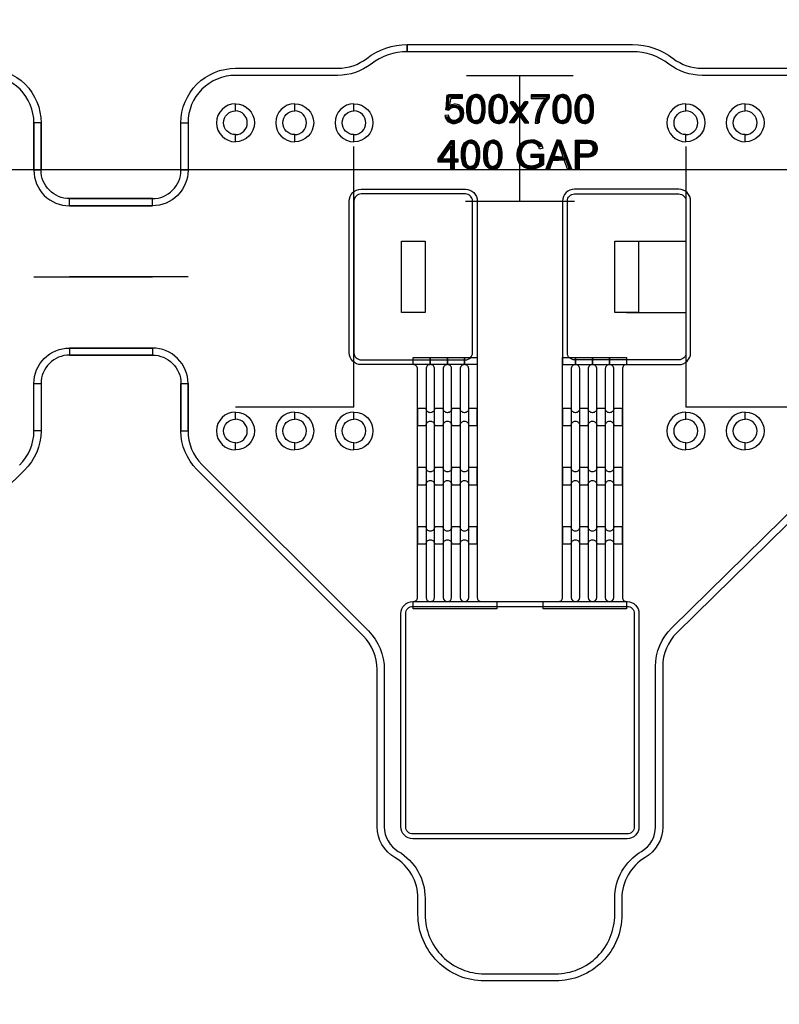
# Model space of a CAD drawing. Extents: x -63500 to 63500, y -63500 to 63500.
# Tile 31 of 256: x -18315 to -15111, y -28521 to -24367. Entities that reach past the tile are written whole.
import ezdxf

# ---------------------------------------------------------------- set-up
doc = ezdxf.new("R2010")
doc.units = 13
doc.header["$MEASUREMENT"] = 0
for name, color, linetype in [('1_Metal', 2, 'Continuous'), ('2_Electrodes', 5, 'Continuous'), ('3_Outline', 4, 'Continuous')]:
    doc.layers.add(name, color=color, linetype=linetype)
doc.styles.get("Standard").update_dxf_attribs({"font": 'arial.ttf'})

msp = doc.modelspace()

# ---------------------------------------------------------------- linework, layer by layer
for p, q in [((-16429.9, -24601.9), (-15979.9, -24601.9)), ((-16204.9, -25131.9), (-16204.9, -24601.9)), ((-16904.9, -26001.9), (-16904.9, -24901.9)), ((-15504.9, -24901.9), (-15504.9, -26001.9)), ((0, -25000), (-34000, -25000)), ((-16434.9, -25131.9), (-15974.9, -25131.9)), ((-15754.9, -25301.9), (-15504.9, -25301.9)), ((-18254.9, -25451.9), (-17754.9, -25451.9)), ((-17604.9, -25451.9), (-18104.9, -25451.9)), ((-15754.9, -25601.9), (-15504.9, -25601.9)), ((-17154.9, -26001.9), (-17404.9, -26001.9)), ((-16904.9, -26001.9), (-17154.9, -26001.9)), ((-15254.9, -26001.9), (-15504.9, -26001.9)), ((-15004.9, -26001.9), (-15254.9, -26001.9))]:
    msp.add_line(p, q)
for points in [[(-16704.9, -25601.9), (-16704.9, -25301.9), (-16604.9, -25301.9), (-16604.9, -25601.9)], [(-15804.9, -25601.9), (-15804.9, -25301.9), (-15704.9, -25301.9), (-15704.9, -25601.9)]]:
    msp.add_lwpolyline(points, close=True)
for radius in [50000, 47500, 45000]:
    msp.add_circle((0, 0), radius)
at = {"layer": '1_Metal'}
msp.add_line((-16384.9, -25821.9), (-16384.9, -25821.9), dxfattribs=at)
for points in [[(-50000, 0, 1), (50000, 0), (51000, 0, -1), (-51000, 0)], [(-16384.9, -25131.9), (-16384.9, -25821.9), (-16874.9, -25821.9, -0.414214), (-16924.9, -25771.9), (-16924.9, -25131.9, -0.414214), (-16874.9, -25081.9), (-16434.9, -25081.9, -0.414214)], [(-16024.9, -25131.9), (-16024.9, -25821.9), (-15534.9, -25821.9, 0.414214), (-15484.9, -25771.9), (-15484.9, -25131.9, 0.414214), (-15534.9, -25081.9), (-15974.9, -25081.9, 0.414214)], [(-16654.9, -26821.9), (-16654.9, -26821.9, 0.414214), (-16636.9, -26803.9), (-16636.9, -25839.9, 0.414214), (-16654.9, -25821.9), (-16654.9, -25791.9), (-16582.9, -25791.9), (-16582.9, -25821.9), (-16582.9, -25821.9, 0.414214), (-16600.9, -25839.9), (-16600.9, -26803.9, 1), (-16564.9, -26803.9), (-16564.9, -25839.9, 0.414214), (-16582.9, -25821.9), (-16582.9, -25791.9), (-16510.9, -25791.9), (-16510.9, -25821.9), (-16510.9, -25821.9, 0.414214), (-16528.9, -25839.9), (-16528.9, -26803.9, 1), (-16492.9, -26803.9), (-16492.9, -25839.9, 0.414214), (-16510.9, -25821.9), (-16510.9, -25791.9), (-16438.9, -25791.9), (-16438.9, -25821.9), (-16438.9, -25821.9, 0.414214), (-16456.9, -25839.9), (-16456.9, -26803.9, 1), (-16420.9, -26803.9), (-16420.9, -25839.9, 0.414214), (-16438.9, -25821.9), (-16438.9, -25791.9), (-16384.9, -25791.9), (-16384.9, -26803.9, 0.414214), (-16366.9, -26821.9), (-16302.9, -26821.9), (-16302.9, -26851.9), (-16654.9, -26851.9)], [(-16106.9, -26821.9), (-16042.9, -26821.9, 0.414214), (-16024.9, -26803.9), (-16024.9, -25791.9), (-15970.9, -25791.9), (-15970.9, -25821.9, 0.414214), (-15988.9, -25839.9), (-15988.9, -26803.9, 1), (-15952.9, -26803.9), (-15952.9, -25839.9, 0.414214), (-15970.9, -25821.9), (-15970.9, -25821.9), (-15970.9, -25791.9), (-15898.9, -25791.9), (-15898.9, -25821.9, 0.414214), (-15916.9, -25839.9), (-15916.9, -26803.9, 1), (-15880.9, -26803.9), (-15880.9, -25839.9, 0.414214), (-15898.9, -25821.9), (-15898.9, -25821.9), (-15898.9, -25791.9), (-15826.9, -25791.9), (-15826.9, -25821.9, 0.414214), (-15844.9, -25839.9), (-15844.9, -26803.9, 1), (-15808.9, -26803.9), (-15808.9, -25839.9, 0.414214), (-15826.9, -25821.9), (-15826.9, -25821.9), (-15826.9, -25791.9), (-15754.9, -25791.9), (-15754.9, -25821.9, 0.414214), (-15772.9, -25839.9), (-15772.9, -26803.9, 0.414214), (-15754.9, -26821.9), (-15754.9, -26851.9), (-16106.9, -26851.9)], [(-16600.9, -26006.7), (-16636.9, -26006.7), (-16636.9, -26078.7), (-16600.9, -26078.7, -0.414214), (-16582.9, -26060.7), (-16582.9, -26060.7, -0.414214), (-16564.9, -26078.7), (-16528.9, -26078.7, -0.414214), (-16510.9, -26060.7), (-16510.9, -26060.7, -0.414214), (-16492.9, -26078.7), (-16456.9, -26078.7, -0.414214), (-16438.9, -26060.7), (-16438.9, -26060.7, -0.414214), (-16420.9, -26078.7), (-16384.9, -26078.7), (-16384.9, -26006.7), (-16420.9, -26006.7, -0.414214), (-16438.9, -26024.7), (-16438.9, -26024.7, -0.414214), (-16456.9, -26006.7), (-16492.9, -26006.7, -0.414214), (-16510.9, -26024.7), (-16510.9, -26024.7, -0.414214), (-16528.9, -26006.7), (-16564.9, -26006.7, -0.414214), (-16582.9, -26024.7), (-16582.9, -26024.7, -0.414214)], [(-15988.9, -26006.7), (-16024.9, -26006.7), (-16024.9, -26078.7), (-15988.9, -26078.7, -0.414214), (-15970.9, -26060.7), (-15970.9, -26060.7, -0.414214), (-15952.9, -26078.7), (-15916.9, -26078.7, -0.414214), (-15898.9, -26060.7), (-15898.9, -26060.7, -0.414214), (-15880.9, -26078.7), (-15844.9, -26078.7, -0.414214), (-15826.9, -26060.7), (-15826.9, -26060.7, -0.414214), (-15808.9, -26078.7), (-15772.9, -26078.7), (-15772.9, -26006.7), (-15808.9, -26006.7, -0.414214), (-15826.9, -26024.7), (-15826.9, -26024.7, -0.414214), (-15844.9, -26006.7), (-15880.9, -26006.7, -0.414214), (-15898.9, -26024.7), (-15898.9, -26024.7, -0.414214), (-15916.9, -26006.7), (-15952.9, -26006.7, -0.414214), (-15970.9, -26024.7), (-15970.9, -26024.7, -0.414214)], [(-16600.9, -26256.7), (-16636.9, -26256.7), (-16636.9, -26328.7), (-16600.9, -26328.7, -0.414214), (-16582.9, -26310.7), (-16582.9, -26310.7, -0.414214), (-16564.9, -26328.7), (-16528.9, -26328.7, -0.414214), (-16510.9, -26310.7), (-16510.9, -26310.7, -0.414214), (-16492.9, -26328.7), (-16456.9, -26328.7, -0.414214), (-16438.9, -26310.7), (-16438.9, -26310.7, -0.414214), (-16420.9, -26328.7), (-16384.9, -26328.7), (-16384.9, -26256.7), (-16420.9, -26256.7, -0.414214), (-16438.9, -26274.7), (-16438.9, -26274.7, -0.414214), (-16456.9, -26256.7), (-16492.9, -26256.7, -0.414214), (-16510.9, -26274.7), (-16510.9, -26274.7, -0.414214), (-16528.9, -26256.7), (-16564.9, -26256.7, -0.414214), (-16582.9, -26274.7), (-16582.9, -26274.7, -0.414214)], [(-15988.9, -26256.7), (-16024.9, -26256.7), (-16024.9, -26328.7), (-15988.9, -26328.7, -0.414214), (-15970.9, -26310.7), (-15970.9, -26310.7, -0.414214), (-15952.9, -26328.7), (-15916.9, -26328.7, -0.414214), (-15898.9, -26310.7), (-15898.9, -26310.7, -0.414214), (-15880.9, -26328.7), (-15844.9, -26328.7, -0.414214), (-15826.9, -26310.7), (-15826.9, -26310.7, -0.414214), (-15808.9, -26328.7), (-15772.9, -26328.7), (-15772.9, -26256.7), (-15808.9, -26256.7, -0.414214), (-15826.9, -26274.7), (-15826.9, -26274.7, -0.414214), (-15844.9, -26256.7), (-15880.9, -26256.7, -0.414214), (-15898.9, -26274.7), (-15898.9, -26274.7, -0.414214), (-15916.9, -26256.7), (-15952.9, -26256.7, -0.414214), (-15970.9, -26274.7), (-15970.9, -26274.7, -0.414214)], [(-16600.9, -26506.7), (-16636.9, -26506.7), (-16636.9, -26578.7), (-16600.9, -26578.7, -0.414214), (-16582.9, -26560.7), (-16582.9, -26560.7, -0.414214), (-16564.9, -26578.7), (-16528.9, -26578.7, -0.414214), (-16510.9, -26560.7), (-16510.9, -26560.7, -0.414214), (-16492.9, -26578.7), (-16456.9, -26578.7, -0.414214), (-16438.9, -26560.7), (-16438.9, -26560.7, -0.414214), (-16420.9, -26578.7), (-16384.9, -26578.7), (-16384.9, -26506.7), (-16420.9, -26506.7, -0.414214), (-16438.9, -26524.7), (-16438.9, -26524.7, -0.414214), (-16456.9, -26506.7), (-16492.9, -26506.7, -0.414214), (-16510.9, -26524.7), (-16510.9, -26524.7, -0.414214), (-16528.9, -26506.7), (-16564.9, -26506.7, -0.414214), (-16582.9, -26524.7), (-16582.9, -26524.7, -0.414214)], [(-15988.9, -26506.7), (-16024.9, -26506.7), (-16024.9, -26578.7), (-15988.9, -26578.7, -0.414214), (-15970.9, -26560.7), (-15970.9, -26560.7, -0.414214), (-15952.9, -26578.7), (-15916.9, -26578.7, -0.414214), (-15898.9, -26560.7), (-15898.9, -26560.7, -0.414214), (-15880.9, -26578.7), (-15844.9, -26578.7, -0.414214), (-15826.9, -26560.7), (-15826.9, -26560.7, -0.414214), (-15808.9, -26578.7), (-15772.9, -26578.7), (-15772.9, -26506.7), (-15808.9, -26506.7, -0.414214), (-15826.9, -26524.7), (-15826.9, -26524.7, -0.414214), (-15844.9, -26506.7), (-15880.9, -26506.7, -0.414214), (-15898.9, -26524.7), (-15898.9, -26524.7, -0.414214), (-15916.9, -26506.7), (-15952.9, -26506.7, -0.414214), (-15970.9, -26524.7), (-15970.9, -26524.7, -0.414214)], [(-15752.9, -26821.9, -0.414214), (-15702.9, -26871.9), (-15702.9, -27771.9, -0.414214), (-15752.9, -27821.9), (-16656.9, -27821.9, -0.414214), (-16706.9, -27771.9), (-16706.9, -26871.9, -0.414214), (-16656.9, -26821.9), (-15752.9, -26821.9)]]:
    msp.add_lwpolyline(points, format="xyb", close=True, dxfattribs=at)
for points in [[(-16447.2, -24698.5), (-16447.2, -24684.4), (-16506.9, -24684.4), (-16518.2, -24745.9), (-16505, -24748.1), (-16496.9, -24739.6), (-16486.8, -24735.9), (-16479.1, -24735.9), (-16467.3, -24740.4), (-16459.6, -24749.9), (-16457.4, -24760.1), (-16457.4, -24768.2), (-16460.4, -24779), (-16466.9, -24786.5), (-16474.8, -24791.5), (-16481.4, -24792.5), (-16488.4, -24791.9), (-16496.8, -24787.8), (-16502.5, -24780.7), (-16505.7, -24769.8), (-16521.2, -24771.2), (-16519.2, -24780.7), (-16514.9, -24789.3), (-16509.3, -24795.9), (-16501.1, -24800.9), (-16490.3, -24804.3), (-16477.6, -24804.3), (-16469, -24802.6), (-16459.2, -24797.8), (-16451.4, -24790.4), (-16446, -24782.2), (-16442.6, -24772.1), (-16441.6, -24761.9), (-16442.8, -24751.5), (-16446.4, -24741.6), (-16452.2, -24734.3), (-16459.7, -24728.2), (-16468.4, -24724.3), (-16476.1, -24723.3), (-16481.8, -24723.3), (-16487.2, -24724.1), (-16493.1, -24726.1), (-16501.5, -24730.7), (-16495.1, -24698.5), (-16447.2, -24698.5)], [(-16390.3, -24804.2), (-16396.5, -24804.2), (-16408.3, -24800.4), (-16416.2, -24793.4), (-16422.6, -24783.6), (-16426.8, -24770.6), (-16428.7, -24757.1), (-16428.7, -24732.4), (-16427.1, -24717.3), (-16422.8, -24704.4), (-16415.5, -24692.9), (-16406.6, -24686), (-16396.6, -24682.5), (-16390.3, -24682.4), (-16390.3, -24694.4), (-16396.4, -24695.3), (-16403.2, -24699.2), (-16409.2, -24707.7), (-16412.3, -24719.1), (-16413.6, -24729), (-16414.2, -24738.7), (-16414.2, -24748.3), (-16413.7, -24757.2), (-16412.8, -24766), (-16410.7, -24775.6), (-16407.2, -24783.1), (-16401.7, -24788.8), (-16395.8, -24791.7), (-16390.3, -24792.6)], [(-16390.3, -24804.2), (-16384.1, -24804.2), (-16372.2, -24800.4), (-16364.4, -24793.4), (-16357.9, -24783.6), (-16353.7, -24770.6), (-16351.8, -24757.1), (-16351.8, -24732.4), (-16353.5, -24717.3), (-16357.7, -24704.4), (-16365, -24692.9), (-16373.9, -24686), (-16383.9, -24682.5), (-16390.3, -24682.4), (-16390.3, -24694.4), (-16384.2, -24695.3), (-16377.3, -24699.2), (-16371.3, -24707.7), (-16368.2, -24719.1), (-16366.9, -24729), (-16366.3, -24738.7), (-16366.3, -24748.3), (-16366.8, -24757.2), (-16367.8, -24766), (-16369.8, -24775.6), (-16373.4, -24783.1), (-16378.9, -24788.8), (-16384.7, -24791.7), (-16390.3, -24792.6)], [(-16296.4, -24804.2), (-16302.6, -24804.2), (-16314.5, -24800.4), (-16322.3, -24793.4), (-16328.8, -24783.6), (-16333, -24770.6), (-16334.8, -24757.1), (-16334.8, -24732.4), (-16333.2, -24717.3), (-16329, -24704.4), (-16321.7, -24692.9), (-16312.8, -24686), (-16302.7, -24682.5), (-16296.4, -24682.4), (-16296.4, -24694.4), (-16302.5, -24695.3), (-16309.4, -24699.2), (-16315.4, -24707.7), (-16318.5, -24719.1), (-16319.8, -24729), (-16320.4, -24738.7), (-16320.4, -24748.3), (-16319.9, -24757.2), (-16318.9, -24766), (-16316.9, -24775.6), (-16313.3, -24783.1), (-16307.8, -24788.8), (-16302, -24791.7), (-16296.4, -24792.6)], [(-16296.4, -24804.2), (-16290.2, -24804.2), (-16278.3, -24800.4), (-16270.5, -24793.4), (-16264.1, -24783.6), (-16259.9, -24770.6), (-16258, -24757.1), (-16258, -24732.4), (-16259.6, -24717.3), (-16263.8, -24704.4), (-16271.1, -24692.9), (-16280.1, -24686), (-16290.1, -24682.5), (-16296.4, -24682.4), (-16296.4, -24694.4), (-16290.3, -24695.3), (-16283.4, -24699.2), (-16277.5, -24707.7), (-16274.3, -24719.1), (-16273, -24729), (-16272.4, -24738.7), (-16272.4, -24748.3), (-16272.9, -24757.2), (-16273.9, -24766), (-16276, -24775.6), (-16279.5, -24783.1), (-16285, -24788.8), (-16290.8, -24791.7), (-16296.4, -24792.6)], [(-16140.8, -24803.1), (-16126, -24803.1), (-16124, -24788.2), (-16120, -24769.7), (-16114.5, -24753.1), (-16108.3, -24738.9), (-16100.2, -24723.9), (-16092.3, -24711.7), (-16080, -24696), (-16080, -24684.5), (-16157.8, -24684.5), (-16157.8, -24698.9), (-16099, -24698.9), (-16106.1, -24707.6), (-16113.4, -24718.9), (-16120.3, -24730.3), (-16125.5, -24741), (-16129.4, -24750.5), (-16132.8, -24759.7), (-16135.7, -24769.7), (-16137.9, -24779.1), (-16139.8, -24789.5), (-16140.8, -24803.1)], [(-16026.7, -24804.2), (-16032.9, -24804.2), (-16044.8, -24800.4), (-16052.6, -24793.4), (-16059.1, -24783.6), (-16063.3, -24770.6), (-16065.2, -24757.1), (-16065.2, -24732.4), (-16063.5, -24717.3), (-16059.3, -24704.4), (-16052, -24692.9), (-16043.1, -24686), (-16033.1, -24682.5), (-16026.7, -24682.4), (-16026.7, -24694.4), (-16032.8, -24695.3), (-16039.7, -24699.2), (-16045.7, -24707.7), (-16048.8, -24719.1), (-16050.1, -24729), (-16050.7, -24738.7), (-16050.7, -24748.3), (-16050.2, -24757.2), (-16049.2, -24766), (-16047.2, -24775.6), (-16043.6, -24783.1), (-16038.1, -24788.8), (-16032.3, -24791.7), (-16026.7, -24792.6)], [(-16026.7, -24804.2), (-16020.5, -24804.2), (-16008.6, -24800.4), (-16000.8, -24793.4), (-15994.4, -24783.6), (-15990.2, -24770.6), (-15988.3, -24757.1), (-15988.3, -24732.4), (-15989.9, -24717.3), (-15994.1, -24704.4), (-16001.5, -24692.9), (-16010.4, -24686), (-16020.4, -24682.5), (-16026.7, -24682.4), (-16026.7, -24694.4), (-16020.6, -24695.3), (-16013.8, -24699.2), (-16007.8, -24707.7), (-16004.7, -24719.1), (-16003.4, -24729), (-16002.8, -24738.7), (-16002.8, -24748.3), (-16003.3, -24757.2), (-16004.2, -24766), (-16006.3, -24775.6), (-16009.8, -24783.1), (-16015.3, -24788.8), (-16021.2, -24791.7), (-16026.7, -24792.6)], [(-15932.9, -24804.2), (-15939.1, -24804.2), (-15951, -24800.4), (-15958.8, -24793.4), (-15965.2, -24783.6), (-15969.4, -24770.6), (-15971.3, -24757.1), (-15971.3, -24732.4), (-15969.7, -24717.3), (-15965.5, -24704.4), (-15958.2, -24692.9), (-15949.2, -24686), (-15939.2, -24682.5), (-15932.9, -24682.4), (-15932.9, -24694.4), (-15939, -24695.3), (-15945.9, -24699.2), (-15951.8, -24707.7), (-15955, -24719.1), (-15956.3, -24729), (-15956.9, -24738.7), (-15956.9, -24748.3), (-15956.4, -24757.2), (-15955.4, -24766), (-15953.3, -24775.6), (-15949.8, -24783.1), (-15944.3, -24788.8), (-15938.5, -24791.7), (-15932.9, -24792.6)], [(-15932.9, -24804.2), (-15926.7, -24804.2), (-15914.8, -24800.4), (-15907, -24793.4), (-15900.6, -24783.6), (-15896.3, -24770.6), (-15894.5, -24757.1), (-15894.5, -24732.4), (-15896.1, -24717.3), (-15900.3, -24704.4), (-15907.6, -24692.9), (-15916.5, -24686), (-15926.6, -24682.5), (-15932.9, -24682.4), (-15932.9, -24694.4), (-15926.8, -24695.3), (-15919.9, -24699.2), (-15913.9, -24707.7), (-15910.8, -24719.1), (-15909.5, -24729), (-15908.9, -24738.7), (-15908.9, -24748.3), (-15909.4, -24757.2), (-15910.4, -24766), (-15912.4, -24775.6), (-15916, -24783.1), (-15921.5, -24788.8), (-15927.3, -24791.7), (-15932.9, -24792.6)], [(-16246.4, -24715.8), (-16228.4, -24715.8), (-16208.3, -24745.9), (-16208.3, -24769.3), (-16230.8, -24802.7), (-16248.6, -24802.7), (-16216.9, -24757.8), (-16246.4, -24715.8)], [(-16170.1, -24715.8), (-16188.1, -24715.8), (-16208.3, -24745.9), (-16208.3, -24769.3), (-16185.7, -24802.7), (-16167.9, -24802.7), (-16199.6, -24757.8), (-16170.1, -24715.8)], [(-16482.4, -24996.2), (-16497, -24996.2), (-16497, -24900.1), (-16534.6, -24953.9), (-16497, -24953.9), (-16497, -24967.9), (-16549.3, -24967.9), (-16549.3, -24954.5), (-16494.3, -24876.3), (-16482.4, -24876.3), (-16482.4, -24953.9), (-16466.3, -24953.9), (-16466.3, -24967.9), (-16482.4, -24967.9)], [(-16412.8, -24997.2), (-16419, -24997.2), (-16430.9, -24993.3), (-16438.7, -24986.4), (-16445.1, -24976.6), (-16449.3, -24963.6), (-16451.2, -24950), (-16451.2, -24925.4), (-16449.6, -24910.3), (-16445.4, -24897.4), (-16438.1, -24885.8), (-16429.1, -24878.9), (-16419.1, -24875.4), (-16412.8, -24875.3), (-16412.8, -24887.3), (-16418.9, -24888.3), (-16425.7, -24892.1), (-16431.7, -24900.6), (-16434.8, -24912), (-16436.2, -24921.9), (-16436.7, -24931.7), (-16436.7, -24941.2), (-16436.2, -24950.2), (-16435.3, -24959), (-16433.2, -24968.5), (-16429.7, -24976), (-16424.2, -24981.7), (-16418.4, -24984.7), (-16412.8, -24985.6)], [(-16412.8, -24997.2), (-16406.6, -24997.2), (-16394.7, -24993.3), (-16386.9, -24986.4), (-16380.4, -24976.6), (-16376.2, -24963.6), (-16374.4, -24950), (-16374.4, -24925.4), (-16376, -24910.3), (-16380.2, -24897.4), (-16387.5, -24885.8), (-16396.4, -24878.9), (-16406.5, -24875.4), (-16412.8, -24875.3), (-16412.8, -24887.3), (-16406.7, -24888.3), (-16399.8, -24892.1), (-16393.8, -24900.6), (-16390.7, -24912), (-16389.4, -24921.9), (-16388.8, -24931.7), (-16388.8, -24941.2), (-16389.3, -24950.2), (-16390.3, -24959), (-16392.3, -24968.5), (-16395.9, -24976), (-16401.4, -24981.7), (-16407.2, -24984.7), (-16412.8, -24985.6)], [(-16318.9, -24997.2), (-16325.1, -24997.2), (-16337, -24993.3), (-16344.8, -24986.4), (-16351.3, -24976.6), (-16355.5, -24963.6), (-16357.3, -24950), (-16357.3, -24925.4), (-16355.7, -24910.3), (-16351.5, -24897.4), (-16344.2, -24885.8), (-16335.3, -24878.9), (-16325.2, -24875.4), (-16318.9, -24875.3), (-16318.9, -24887.3), (-16325, -24888.3), (-16331.9, -24892.1), (-16337.9, -24900.6), (-16341, -24912), (-16342.3, -24921.9), (-16342.9, -24931.7), (-16342.9, -24941.2), (-16342.4, -24950.2), (-16341.4, -24959), (-16339.4, -24968.5), (-16335.8, -24976), (-16330.3, -24981.7), (-16324.5, -24984.7), (-16318.9, -24985.6)], [(-16318.9, -24997.2), (-16312.7, -24997.2), (-16300.8, -24993.3), (-16293, -24986.4), (-16286.6, -24976.6), (-16282.4, -24963.6), (-16280.5, -24950), (-16280.5, -24925.4), (-16282.1, -24910.3), (-16286.3, -24897.4), (-16293.6, -24885.8), (-16302.6, -24878.9), (-16312.6, -24875.4), (-16318.9, -24875.3), (-16318.9, -24887.3), (-16312.8, -24888.3), (-16305.9, -24892.1), (-16300, -24900.6), (-16296.8, -24912), (-16295.5, -24921.9), (-16295, -24931.7), (-16295, -24941.2), (-16295.5, -24950.2), (-16296.4, -24959), (-16298.5, -24968.5), (-16302, -24976), (-16307.5, -24981.7), (-16313.3, -24984.7), (-16318.9, -24985.6)], [(-16156.9, -24948.3), (-16156.9, -24934.3), (-16106.2, -24934.3), (-16106.2, -24978.7), (-16119.4, -24987.9), (-16133.4, -24993.8), (-16147.1, -24997.2), (-16161.7, -24997.2), (-16173.9, -24995.2), (-16186.2, -24991), (-16201.1, -24980), (-16209.5, -24968.7), (-16214.9, -24954.4), (-16216.9, -24939.9), (-16216.9, -24932.9), (-16215.5, -24920.6), (-16212.3, -24909.3), (-16206.7, -24897.9), (-16198.4, -24887.8), (-16190.9, -24882.1), (-16182.2, -24877.9), (-16171.4, -24874.7), (-16160.1, -24873.4), (-16153.4, -24873.4), (-16143.2, -24874.4), (-16133, -24877.9), (-16125.7, -24881.7), (-16119, -24887), (-16112.7, -24896.2), (-16107.8, -24909.2), (-16122.2, -24913.1), (-16125.7, -24903.5), (-16131.4, -24895.6), (-16139.2, -24890.6), (-16147.8, -24887.9), (-16156.9, -24887), (-16165.3, -24887.7), (-16174.1, -24889.7), (-16181.8, -24893.5), (-16188.4, -24898.8), (-16192.7, -24904.4), (-16197, -24912.9), (-16199.7, -24922.9), (-16200.7, -24931.2), (-16200.7, -24939.2), (-16199.3, -24950.2), (-16196.3, -24959.7), (-16190.3, -24969.4), (-16182.7, -24975.9), (-16173.9, -24980.4), (-16165.1, -24982.5), (-16157.5, -24983.2), (-16154.8, -24983.2), (-16147.5, -24982.4), (-16138.9, -24980.2), (-16130, -24976.2), (-16121.7, -24970.8), (-16121.7, -24948.3), (-16156.9, -24948.3)], [(-16041.8, -24888.3), (-16041.8, -24875.7), (-16049.9, -24875.7), (-16096, -24996.3), (-16079.1, -24996.3), (-16065.6, -24959), (-16041.8, -24959), (-16041.8, -24945.5), (-16061.2, -24945.5), (-16041.8, -24888.3)], [(-16041.8, -24888.3), (-16041.8, -24875.7), (-16033.7, -24875.7), (-15987.6, -24996.3), (-16004.5, -24996.3), (-16018, -24959), (-16041.8, -24959), (-16041.8, -24945.5), (-16022.4, -24945.5), (-16041.8, -24888.3)], [(-15970.7, -24995.8), (-15970.7, -24875.3), (-15917.9, -24875.3), (-15906.4, -24876.8), (-15898.1, -24879.1), (-15890.6, -24883.7), (-15884.1, -24891.6), (-15880.7, -24899.4), (-15879.2, -24907.2), (-15879.2, -24912.1), (-15880.5, -24921), (-15883.7, -24928.9), (-15889.9, -24936.9), (-15897.9, -24942.4), (-15907.8, -24945.3), (-15919.5, -24946.7), (-15954.7, -24946.7), (-15954.7, -24932.5), (-15920.2, -24932.5), (-15910.4, -24930.8), (-15903, -24927.5), (-15898.6, -24922.7), (-15896.1, -24916.2), (-15895.7, -24910.6), (-15896.3, -24905), (-15899.4, -24897.9), (-15904.2, -24893.2), (-15909.2, -24890.8), (-15915.7, -24889.9), (-15954.7, -24889.9), (-15954.7, -24995.8), (-15970.7, -24995.8)]]:
    msp.add_lwpolyline(points, close=True, dxfattribs=at)
at = {"layer": '2_Electrodes'}
for points in [[(47500, 0, -1), (-47500, 0), (-51000, 0, 1), (51000, 0)], [(-18254.9, -25001.9), (-18254.9, -24801.9, 0.414214), (-18454.9, -24601.9), (-18886.6, -24601.9, -0.165811), (-19027.1, -24554, 0.165811), (-19179.9, -24501.9), (-20129.9, -24501.9), (-20129.9, -24471.9), (-19179.9, -24471.9, -0.165811), (-19008.8, -24530.3, 0.165811), (-18886.6, -24571.9), (-18454.9, -24571.9, -0.414214), (-18224.9, -24801.9), (-18224.9, -25001.9)], [(-17634.9, -25001.9), (-17634.9, -24801.9, -0.414214), (-17404.9, -24571.9), (-16973.1, -24571.9, 0.165811), (-16851, -24530.3, -0.165811), (-16679.9, -24471.9), (-16679.9, -24501.9, 0.165811), (-16832.6, -24554, -0.165811), (-16973.1, -24601.9), (-17404.9, -24601.9, 0.414214), (-17604.9, -24801.9), (-17604.9, -25001.9)], [(-14804.9, -25001.9), (-14804.9, -24801.9, 0.414214), (-15004.9, -24601.9), (-15436.6, -24601.9, -0.165811), (-15577.1, -24554, 0.165811), (-15729.9, -24501.9), (-16679.9, -24501.9), (-16679.9, -24471.9), (-15729.9, -24471.9, -0.165811), (-15558.8, -24530.3, 0.165811), (-15436.6, -24571.9), (-15004.9, -24571.9, -0.414214), (-14774.9, -24801.9), (-14774.9, -25001.9)], [(-17404.9, -24721.9, 1), (-17404.9, -24881.9), (-17404.9, -24851.9, -1), (-17404.9, -24751.9)], [(-17404.9, -24721.9, -1), (-17404.9, -24881.9), (-17404.9, -24851.9, 1), (-17404.9, -24751.9)], [(-17154.9, -24721.9, 1), (-17154.9, -24881.9), (-17154.9, -24851.9, -1), (-17154.9, -24751.9)], [(-17154.9, -24721.9, -1), (-17154.9, -24881.9), (-17154.9, -24851.9, 1), (-17154.9, -24751.9)], [(-16904.9, -24721.9, 1), (-16904.9, -24881.9), (-16904.9, -24851.9, -1), (-16904.9, -24751.9)], [(-16904.9, -24721.9, -1), (-16904.9, -24881.9), (-16904.9, -24851.9, 1), (-16904.9, -24751.9)], [(-15504.9, -24721.9, 1), (-15504.9, -24881.9), (-15504.9, -24851.9, -1), (-15504.9, -24751.9)], [(-15504.9, -24721.9, -1), (-15504.9, -24881.9), (-15504.9, -24851.9, 1), (-15504.9, -24751.9)], [(-15254.9, -24721.9, 1), (-15254.9, -24881.9), (-15254.9, -24851.9, -1), (-15254.9, -24751.9)], [(-15254.9, -24721.9, -1), (-15254.9, -24881.9), (-15254.9, -24851.9, 1), (-15254.9, -24751.9)], [(-18254.9, -25001.9, 0.414214), (-18104.9, -25151.9), (-17754.9, -25151.9), (-17754.9, -25121.9), (-18104.9, -25121.9, -0.414214), (-18224.9, -25001.9), (-18224.9, -24801.9), (-18254.9, -24801.9)], [(-17604.9, -25001.9, -0.414214), (-17754.9, -25151.9), (-18104.9, -25151.9), (-18104.9, -25121.9), (-17754.9, -25121.9, 0.414214), (-17634.9, -25001.9), (-17634.9, -24801.9), (-17604.9, -24801.9)], [(-16904.9, -25131.9), (-16904.9, -25771.9, 0.414214), (-16874.9, -25801.9), (-16434.9, -25801.9, 0.414214), (-16404.9, -25771.9), (-16404.9, -25131.9, 0.414214), (-16434.9, -25101.9), (-16874.9, -25101.9, 0.414214)], [(-15504.9, -25131.9), (-15504.9, -25771.9, -0.414214), (-15534.9, -25801.9), (-15974.9, -25801.9, -0.414214), (-16004.9, -25771.9), (-16004.9, -25131.9, -0.414214), (-15974.9, -25101.9), (-15534.9, -25101.9, -0.414214)], [(-18104.9, -25751.9), (-17754.9, -25751.9), (-17754.9, -25781.9), (-18104.9, -25781.9, 0.414214), (-18224.9, -25901.9), (-18224.9, -26101.9), (-18254.9, -26101.9), (-18254.9, -25901.9, -0.414214)], [(-17754.9, -25751.9), (-18104.9, -25751.9), (-18104.9, -25781.9), (-17754.9, -25781.9, -0.414214), (-17634.9, -25901.9), (-17634.9, -26101.9), (-17604.9, -26101.9), (-17604.9, -25901.9, 0.414214)], [(-17404.9, -26021.9, 1), (-17404.9, -26181.9), (-17404.9, -26151.9, -1), (-17404.9, -26051.9)], [(-17404.9, -26021.9, -1), (-17404.9, -26181.9), (-17404.9, -26151.9, 1), (-17404.9, -26051.9)], [(-17154.9, -26021.9, 1), (-17154.9, -26181.9), (-17154.9, -26151.9, -1), (-17154.9, -26051.9)], [(-17154.9, -26021.9, -1), (-17154.9, -26181.9), (-17154.9, -26151.9, 1), (-17154.9, -26051.9)], [(-16904.9, -26021.9, 1), (-16904.9, -26181.9), (-16904.9, -26151.9, -1), (-16904.9, -26051.9)], [(-16904.9, -26021.9, -1), (-16904.9, -26181.9), (-16904.9, -26151.9, 1), (-16904.9, -26051.9)], [(-15504.9, -26021.9, 1), (-15504.9, -26181.9), (-15504.9, -26151.9, -1), (-15504.9, -26051.9)], [(-15504.9, -26021.9, -1), (-15504.9, -26181.9), (-15504.9, -26151.9, 1), (-15504.9, -26051.9)], [(-15254.9, -26021.9, 1), (-15254.9, -26181.9), (-15254.9, -26151.9, -1), (-15254.9, -26051.9)], [(-15254.9, -26021.9, -1), (-15254.9, -26181.9), (-15254.9, -26151.9, 1), (-15254.9, -26051.9)], [(-15752.9, -26841.9, -0.414214), (-15722.9, -26871.9), (-15722.9, -27771.9, -0.414214), (-15752.9, -27801.9), (-16656.9, -27801.9, -0.414214), (-16686.9, -27771.9), (-16686.9, -26871.9, -0.414214), (-16656.9, -26841.9), (-15752.9, -26841.9)]]:
    msp.add_lwpolyline(points, format="xyb", close=True, dxfattribs=at)
for points in [[(-18316, -26245.8, 0.203475), (-18254.9, -26101.9), (-18254.9, -25901.9), (-18224.9, -25901.9), (-18224.9, -26101.9, -0.203475), (-18295.1, -26267.4), (-18993.1, -26953.2, 0.201193)], [(-14845.1, -26267.4), (-15543.1, -26953.2, 0.201193), (-15602.9, -27095.9), (-15602.9, -27771.9, -0.265291), (-15676.6, -27901.1, 0.265291), (-15774.9, -28073.3), (-15774.9, -28141.9, -0.414214), (-16054.9, -28421.9), (-16354.9, -28421.9, -0.414214), (-16634.9, -28141.9), (-16634.9, -28073.3, 0.265291), (-16733.2, -27901.1, -0.265291), (-16806.9, -27771.9), (-16806.9, -27108.1, 0.198912), (-16865.5, -26966.6), (-17567.5, -26264.6, -0.198912), (-17634.9, -26101.9), (-17634.9, -25901.9), (-17604.9, -25901.9), (-17604.9, -26101.9, 0.198912), (-17546.3, -26243.4), (-16844.2, -26945.4, -0.198912), (-16776.9, -27108.1), (-16776.9, -27771.9, 0.265291), (-16717.9, -27875.3, -0.265291), (-16604.9, -28073.3), (-16604.9, -28141.9, 0.414214), (-16354.9, -28391.9), (-16054.9, -28391.9, 0.414214), (-15804.9, -28141.9), (-15804.9, -28073.3, -0.265291), (-15691.9, -27875.3, 0.265291), (-15632.9, -27771.9), (-15632.9, -27095.9, -0.201193), (-15564.1, -26931.8), (-14866, -26245.8, 0.203475)]]:
    msp.add_lwpolyline(points, format="xyb", dxfattribs=at)
at = {"layer": '3_Outline'}
for points in [[(47500, 0, -1), (-47500, 0), (-51000, 0, 1), (51000, 0)], [(-18254.9, -25001.9), (-18254.9, -24801.9, 0.414214), (-18454.9, -24601.9), (-18886.6, -24601.9, -0.165811), (-19027.1, -24554, 0.165811), (-19179.9, -24501.9), (-20129.9, -24501.9), (-20129.9, -24471.9), (-19179.9, -24471.9, -0.165811), (-19008.8, -24530.3, 0.165811), (-18886.6, -24571.9), (-18454.9, -24571.9, -0.414214), (-18224.9, -24801.9), (-18224.9, -25001.9)], [(-17634.9, -25001.9), (-17634.9, -24801.9, -0.414214), (-17404.9, -24571.9), (-16973.1, -24571.9, 0.165811), (-16851, -24530.3, -0.165811), (-16679.9, -24471.9), (-16679.9, -24501.9, 0.165811), (-16832.6, -24554, -0.165811), (-16973.1, -24601.9), (-17404.9, -24601.9, 0.414214), (-17604.9, -24801.9), (-17604.9, -25001.9)], [(-14804.9, -25001.9), (-14804.9, -24801.9, 0.414214), (-15004.9, -24601.9), (-15436.6, -24601.9, -0.165811), (-15577.1, -24554, 0.165811), (-15729.9, -24501.9), (-16679.9, -24501.9), (-16679.9, -24471.9), (-15729.9, -24471.9, -0.165811), (-15558.8, -24530.3, 0.165811), (-15436.6, -24571.9), (-15004.9, -24571.9, -0.414214), (-14774.9, -24801.9), (-14774.9, -25001.9)], [(-17404.9, -24721.9, 1), (-17404.9, -24881.9), (-17404.9, -24851.9, -1), (-17404.9, -24751.9)], [(-17404.9, -24721.9, -1), (-17404.9, -24881.9), (-17404.9, -24851.9, 1), (-17404.9, -24751.9)], [(-17154.9, -24721.9, 1), (-17154.9, -24881.9), (-17154.9, -24851.9, -1), (-17154.9, -24751.9)], [(-17154.9, -24721.9, -1), (-17154.9, -24881.9), (-17154.9, -24851.9, 1), (-17154.9, -24751.9)], [(-16904.9, -24721.9, 1), (-16904.9, -24881.9), (-16904.9, -24851.9, -1), (-16904.9, -24751.9)], [(-16904.9, -24721.9, -1), (-16904.9, -24881.9), (-16904.9, -24851.9, 1), (-16904.9, -24751.9)], [(-15504.9, -24721.9, 1), (-15504.9, -24881.9), (-15504.9, -24851.9, -1), (-15504.9, -24751.9)], [(-15504.9, -24721.9, -1), (-15504.9, -24881.9), (-15504.9, -24851.9, 1), (-15504.9, -24751.9)], [(-15254.9, -24721.9, 1), (-15254.9, -24881.9), (-15254.9, -24851.9, -1), (-15254.9, -24751.9)], [(-15254.9, -24721.9, -1), (-15254.9, -24881.9), (-15254.9, -24851.9, 1), (-15254.9, -24751.9)], [(-18254.9, -25001.9, 0.414214), (-18104.9, -25151.9), (-17754.9, -25151.9), (-17754.9, -25121.9), (-18104.9, -25121.9, -0.414214), (-18224.9, -25001.9), (-18224.9, -24801.9), (-18254.9, -24801.9)], [(-17604.9, -25001.9, -0.414214), (-17754.9, -25151.9), (-18104.9, -25151.9), (-18104.9, -25121.9), (-17754.9, -25121.9, 0.414214), (-17634.9, -25001.9), (-17634.9, -24801.9), (-17604.9, -24801.9)], [(-18104.9, -25751.9), (-17754.9, -25751.9), (-17754.9, -25781.9), (-18104.9, -25781.9, 0.414214), (-18224.9, -25901.9), (-18224.9, -26101.9), (-18254.9, -26101.9), (-18254.9, -25901.9, -0.414214)], [(-17754.9, -25751.9), (-18104.9, -25751.9), (-18104.9, -25781.9), (-17754.9, -25781.9, -0.414214), (-17634.9, -25901.9), (-17634.9, -26101.9), (-17604.9, -26101.9), (-17604.9, -25901.9, 0.414214)], [(-17404.9, -26021.9, 1), (-17404.9, -26181.9), (-17404.9, -26151.9, -1), (-17404.9, -26051.9)], [(-17404.9, -26021.9, -1), (-17404.9, -26181.9), (-17404.9, -26151.9, 1), (-17404.9, -26051.9)], [(-17154.9, -26021.9, 1), (-17154.9, -26181.9), (-17154.9, -26151.9, -1), (-17154.9, -26051.9)], [(-17154.9, -26021.9, -1), (-17154.9, -26181.9), (-17154.9, -26151.9, 1), (-17154.9, -26051.9)], [(-16904.9, -26021.9, 1), (-16904.9, -26181.9), (-16904.9, -26151.9, -1), (-16904.9, -26051.9)], [(-16904.9, -26021.9, -1), (-16904.9, -26181.9), (-16904.9, -26151.9, 1), (-16904.9, -26051.9)], [(-15504.9, -26021.9, 1), (-15504.9, -26181.9), (-15504.9, -26151.9, -1), (-15504.9, -26051.9)], [(-15504.9, -26021.9, -1), (-15504.9, -26181.9), (-15504.9, -26151.9, 1), (-15504.9, -26051.9)], [(-15254.9, -26021.9, 1), (-15254.9, -26181.9), (-15254.9, -26151.9, -1), (-15254.9, -26051.9)], [(-15254.9, -26021.9, -1), (-15254.9, -26181.9), (-15254.9, -26151.9, 1), (-15254.9, -26051.9)]]:
    msp.add_lwpolyline(points, format="xyb", close=True, dxfattribs=at)
for points in [[(-18316, -26245.8, 0.203475), (-18254.9, -26101.9), (-18254.9, -25901.9), (-18224.9, -25901.9), (-18224.9, -26101.9, -0.203475), (-18295.1, -26267.4), (-18993.1, -26953.2, 0.201193)], [(-14845.1, -26267.4), (-15543.1, -26953.2, 0.201193), (-15602.9, -27095.9), (-15602.9, -27771.9, -0.265291), (-15676.6, -27901.1, 0.265291), (-15774.9, -28073.3), (-15774.9, -28141.9, -0.414214), (-16054.9, -28421.9), (-16354.9, -28421.9, -0.414214), (-16634.9, -28141.9), (-16634.9, -28073.3, 0.265291), (-16733.2, -27901.1, -0.265291), (-16806.9, -27771.9), (-16806.9, -27108.1, 0.198912), (-16865.5, -26966.6), (-17567.5, -26264.6, -0.198912), (-17634.9, -26101.9), (-17634.9, -25901.9), (-17604.9, -25901.9), (-17604.9, -26101.9, 0.198912), (-17546.3, -26243.4), (-16844.2, -26945.4, -0.198912), (-16776.9, -27108.1), (-16776.9, -27771.9, 0.265291), (-16717.9, -27875.3, -0.265291), (-16604.9, -28073.3), (-16604.9, -28141.9, 0.414214), (-16354.9, -28391.9), (-16054.9, -28391.9, 0.414214), (-15804.9, -28141.9), (-15804.9, -28073.3, -0.265291), (-15691.9, -27875.3, 0.265291), (-15632.9, -27771.9), (-15632.9, -27095.9, -0.201193), (-15564.1, -26931.8), (-14866, -26245.8, 0.203475)]]:
    msp.add_lwpolyline(points, format="xyb", dxfattribs=at)

# ---------------------------------------------------------------- texts
for s, p in [('500x700', (-16529.5, -24802.7)), ('400 GAP', (-16552.3, -24995.5))]:
    msp.add_text(s, height=120).set_placement(p)

doc.saveas('drawing.dxf')
